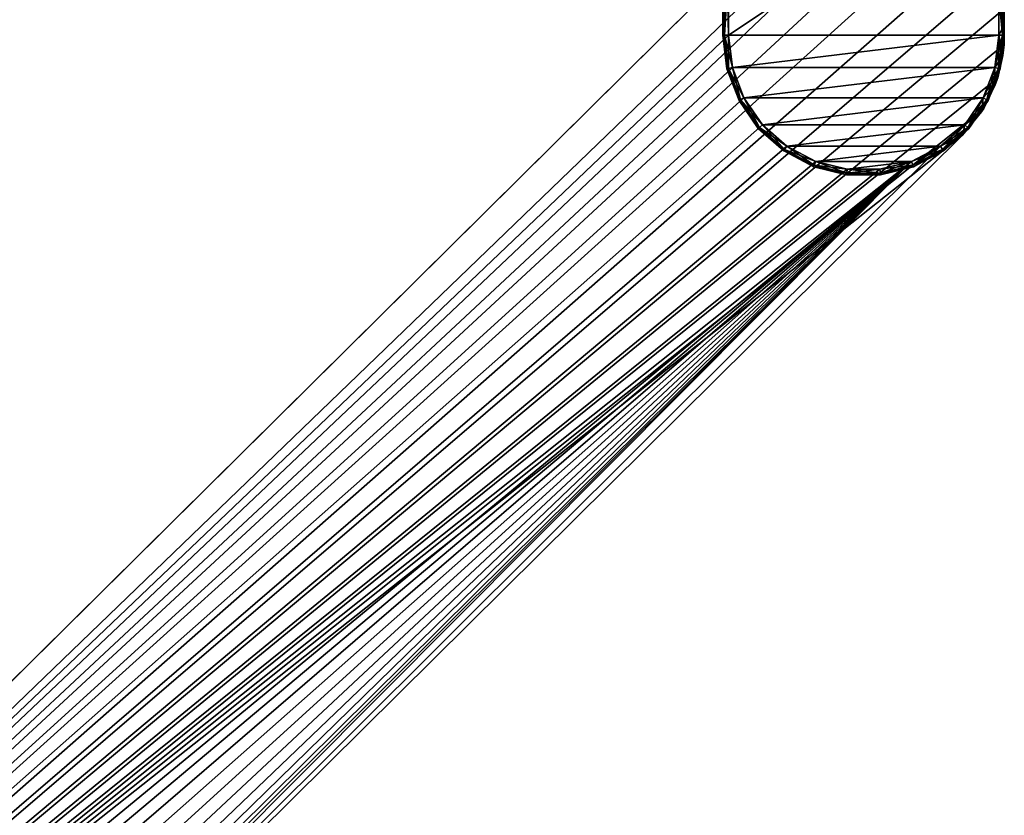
# Model space of a CAD drawing. Header units: metres. Extents: x 0 to 847, y -215 to 49.
# Tile 7 of 10: x 104 to 191, y -100 to -29. Entities that reach past the tile are written whole.
import ezdxf

# ---------------------------------------------------------------- set-up
doc = ezdxf.new("R2010")
doc.units = ezdxf.units.M

msp = doc.modelspace()

# ---------------------------------------------------------------- linework, layer by layer
at = {"layer": 'Y2A85L'}
for points in [[(166.349472, -30.5, 1986.5), (166.349472, -30.5, 1991.5), (166.349472, -14.5, 1986.5)], [(166.349472, -30.5, 1991.5), (166.349472, -14.5, 1991.5), (166.349472, -14.5, 1986.5)], [(166.495911, -14.5, 1986.146484), (166.495911, -30.5, 1986.146484), (166.349472, -14.5, 1986.5)], [(166.495911, -30.5, 1986.146484), (166.349472, -30.5, 1986.5), (166.349472, -14.5, 1986.5)], [(166.495911, -30.5, 1991.853516), (166.495911, -14.5, 1991.853516), (166.349472, -30.5, 1991.5)], [(166.495911, -14.5, 1991.853516), (166.349472, -14.5, 1991.5), (166.349472, -30.5, 1991.5)], [(166.849472, -14.5, 1986), (166.849472, -30.5, 1986), (166.495911, -14.5, 1986.146484)], [(166.849472, -30.5, 1986), (166.495911, -30.5, 1986.146484), (166.495911, -14.5, 1986.146484)], [(166.849472, -24.792381, 1992), (166.495911, -14.5, 1991.853516), (166.495911, -30.5, 1991.853516)], [(190.849472, -30.5, 1986), (166.849472, -30.5, 1986), (190.849472, -14.5, 1986)], [(166.849472, -30.5, 1986), (166.849472, -14.5, 1986), (190.849472, -14.5, 1986)], [(191.203018, -14.5, 1986.146484), (191.203018, -30.5, 1986.146484), (190.849472, -14.5, 1986)], [(191.203018, -30.5, 1986.146484), (190.849472, -30.5, 1986), (190.849472, -14.5, 1986)], [(191.203018, -30.5, 1991.853516), (191.203018, -14.5, 1991.853516), (190.849472, -27, 1992)], [(191.349472, -14.5, 1986.5), (191.349472, -30.5, 1986.5), (191.203018, -14.5, 1986.146484)], [(191.349472, -30.5, 1986.5), (191.203018, -30.5, 1986.146484), (191.203018, -14.5, 1986.146484)], [(191.349472, -30.5, 1991.5), (191.349472, -14.5, 1991.5), (191.203018, -30.5, 1991.853516)], [(191.349472, -14.5, 1991.5), (191.203018, -14.5, 1991.853516), (191.203018, -30.5, 1991.853516)], [(191.349472, -30.5, 1986.5), (191.349472, -14.5, 1986.5), (191.349472, -30.5, 1991.5)], [(191.349472, -14.5, 1986.5), (191.349472, -14.5, 1991.5), (191.349472, -30.5, 1991.5)], [(178.153732, -18.019377, 1998), (10.203054, -179.964493, 1998), (181.160767, -18.215542, 1998)], [(10.203054, -179.964493, 1998), (178.153732, -18.019377, 1998), (170.052521, -21.619474, 1998)], [(181.160767, -18.215542, 1998), (10.203054, -179.964493, 1998), (184.033463, -19.125635, 1998)], [(184.033463, -19.125635, 1998), (10.203054, -179.964493, 1998), (186.604889, -20.696764, 1998)], [(186.604889, -20.696764, 1998), (10.203054, -179.964493, 1998), (188.725601, -22.837624, 1998)], [(170.052521, -21.619474, 1998), (170.052521, -21.619474, 1992), (10.203054, -179.964493, 1998)], [(170.052521, -21.619474, 1992), (166.849472, -24.792381, 1992), (10.203054, -179.964493, 1998)], [(188.725601, -22.837624, 1998), (10.203054, -179.964493, 1998), (190.272339, -25.42379, 1998)], [(10.203054, -179.964493, 1998), (166.849472, -24.792381, 1992), (13.352166, -176.845032, 1992)], [(166.849472, -30.5, 1992), (13.352166, -176.845032, 1992), (166.849472, -24.792381, 1992)], [(166.849472, -30.5, 1992), (166.849472, -24.792381, 1992), (166.495911, -30.5, 1991.853516)], [(190.272339, -25.42379, 1998), (10.203054, -179.964493, 1998), (191.155228, -28.30497, 1998)], [(190.849472, -27, 1992), (191.155228, -28.30497, 1998), (191.319717, -29.63806, 1992)], [(190.849472, -30.5, 1992), (191.203018, -30.5, 1991.853516), (190.849472, -27, 1992)], [(190.849472, -27, 1992), (191.319717, -29.63806, 1992), (190.849472, -30.5, 1992)], [(191.155228, -28.30497, 1998), (10.203054, -179.964493, 1998), (191.322952, -31.313715, 1998)], [(191.155228, -28.30497, 1998), (191.322952, -31.313715, 1998), (191.319717, -29.63806, 1992)], [(191.319717, -29.63806, 1992), (191.216888, -32.315727, 1992), (190.849472, -30.5, 1992)], [(191.319717, -29.63806, 1992), (191.322952, -31.313715, 1998), (191.216888, -32.315727, 1992)], [(167.198166, -33.371788, 1992), (13.352166, -176.845032, 1992), (166.849472, -30.5, 1992)], [(166.712692, -33.491447, 1986.5), (166.712692, -33.491447, 1991.5), (166.349472, -30.5, 1986.5)], [(166.712692, -33.491447, 1991.5), (166.349472, -30.5, 1991.5), (166.349472, -30.5, 1986.5)], [(166.495911, -30.5, 1986.146484), (166.854889, -33.456398, 1986.146484), (166.349472, -30.5, 1986.5)], [(166.854889, -33.456398, 1986.146484), (166.712692, -33.491447, 1986.5), (166.349472, -30.5, 1986.5)], [(166.495911, -30.5, 1991.853516), (166.349472, -30.5, 1991.5), (166.712692, -33.491447, 1991.5)], [(166.849472, -30.5, 1986), (167.198166, -33.371788, 1986), (166.495911, -30.5, 1986.146484)], [(167.198166, -33.371788, 1986), (166.854889, -33.456398, 1986.146484), (166.495911, -30.5, 1986.146484)], [(166.849472, -30.5, 1992), (166.495911, -30.5, 1991.853516), (166.854889, -33.456398, 1991.853516)], [(166.854889, -33.456398, 1991.853516), (166.495911, -30.5, 1991.853516), (166.712692, -33.491447, 1991.5)], [(167.198166, -33.371788, 1986), (166.849472, -30.5, 1986), (190.849472, -30.5, 1986)], [(167.198166, -33.371788, 1992), (166.849472, -30.5, 1992), (166.854889, -33.456398, 1991.853516)], [(190.500778, -33.371788, 1986), (167.198166, -33.371788, 1986), (190.849472, -30.5, 1986)], [(190.500778, -33.371788, 1986), (190.849472, -30.5, 1986), (190.844055, -33.456398, 1986.146484)], [(190.849472, -30.5, 1992), (190.500778, -33.371788, 1992), (191.203018, -30.5, 1991.853516)], [(190.500778, -33.371788, 1992), (190.844055, -33.456398, 1991.853516), (191.203018, -30.5, 1991.853516)], [(190.849472, -30.5, 1992), (191.216888, -32.315727, 1992), (190.500778, -33.371788, 1992)], [(190.849472, -30.5, 1986), (191.203018, -30.5, 1986.146484), (190.844055, -33.456398, 1986.146484)], [(190.844055, -33.456398, 1986.146484), (191.203018, -30.5, 1986.146484), (190.986237, -33.491447, 1986.5)], [(191.203018, -30.5, 1991.853516), (190.844055, -33.456398, 1991.853516), (191.349472, -30.5, 1991.5)], [(190.844055, -33.456398, 1991.853516), (190.986237, -33.491447, 1991.5), (191.349472, -30.5, 1991.5)], [(191.349472, -30.5, 1986.5), (191.349472, -30.5, 1991.5), (190.986237, -33.491447, 1986.5)], [(191.349472, -30.5, 1991.5), (190.986237, -33.491447, 1991.5), (190.986237, -33.491447, 1986.5)], [(191.203018, -30.5, 1986.146484), (191.349472, -30.5, 1986.5), (190.986237, -33.491447, 1986.5)], [(191.322952, -31.313715, 1998), (10.203054, -179.964493, 1998), (190.765762, -34.275169, 1998)], [(191.322952, -31.313715, 1998), (190.765762, -34.275169, 1998), (191.216888, -32.315727, 1992)], [(191.216888, -32.315727, 1992), (190.545715, -34.909954, 1992), (190.500778, -33.371788, 1992)], [(191.216888, -32.315727, 1992), (190.765762, -34.275169, 1998), (190.545715, -34.909954, 1992)], [(168.223999, -36.076679, 1992), (13.352166, -176.845032, 1992), (167.198166, -33.371788, 1992)], [(166.854889, -33.456398, 1986.146484), (167.910934, -36.240982, 1986.146484), (166.712692, -33.491447, 1986.5)], [(166.854889, -33.456398, 1991.853516), (166.712692, -33.491447, 1991.5), (167.781265, -36.30904, 1991.5)], [(167.781265, -36.30904, 1986.5), (167.781265, -36.30904, 1991.5), (166.712692, -33.491447, 1986.5)], [(167.781265, -36.30904, 1991.5), (166.712692, -33.491447, 1991.5), (166.712692, -33.491447, 1986.5)], [(167.910934, -36.240982, 1986.146484), (167.781265, -36.30904, 1986.5), (166.712692, -33.491447, 1986.5)], [(167.198166, -33.371788, 1986), (168.223999, -36.076679, 1986), (166.854889, -33.456398, 1986.146484)], [(167.198166, -33.371788, 1992), (166.854889, -33.456398, 1991.853516), (167.910934, -36.240982, 1991.853516)], [(168.223999, -36.076679, 1986), (167.910934, -36.240982, 1986.146484), (166.854889, -33.456398, 1986.146484)], [(167.910934, -36.240982, 1991.853516), (166.854889, -33.456398, 1991.853516), (167.781265, -36.30904, 1991.5)], [(168.223999, -36.076679, 1986), (167.198166, -33.371788, 1986), (190.500778, -33.371788, 1986)], [(168.223999, -36.076679, 1992), (167.198166, -33.371788, 1992), (167.910934, -36.240982, 1991.853516)], [(189.474945, -36.076679, 1986), (168.223999, -36.076679, 1986), (190.500778, -33.371788, 1986)], [(189.474945, -36.076679, 1986), (190.500778, -33.371788, 1986), (189.787994, -36.240982, 1986.146484)], [(190.500778, -33.371788, 1992), (189.474945, -36.076679, 1992), (190.844055, -33.456398, 1991.853516)], [(190.500778, -33.371788, 1992), (190.545715, -34.909954, 1992), (189.474945, -36.076679, 1992)], [(189.474945, -36.076679, 1992), (189.787994, -36.240982, 1991.853516), (190.844055, -33.456398, 1991.853516)], [(190.500778, -33.371788, 1986), (190.844055, -33.456398, 1986.146484), (189.787994, -36.240982, 1986.146484)], [(189.787994, -36.240982, 1986.146484), (190.844055, -33.456398, 1986.146484), (189.917664, -36.30904, 1986.5)], [(190.844055, -33.456398, 1991.853516), (189.787994, -36.240982, 1991.853516), (190.986237, -33.491447, 1991.5)], [(189.787994, -36.240982, 1991.853516), (189.917664, -36.30904, 1991.5), (190.986237, -33.491447, 1991.5)], [(190.844055, -33.456398, 1986.146484), (190.986237, -33.491447, 1986.5), (189.917664, -36.30904, 1986.5)], [(190.986237, -33.491447, 1986.5), (190.986237, -33.491447, 1991.5), (189.917664, -36.30904, 1986.5)], [(190.986237, -33.491447, 1991.5), (189.917664, -36.30904, 1991.5), (189.917664, -36.30904, 1986.5)], [(190.765762, -34.275169, 1998), (10.203054, -179.964493, 1998), (189.516037, -37.017227, 1998)], [(189.516037, -37.017227, 1998), (189.337051, -37.301525, 1992), (190.545715, -34.909954, 1992)], [(190.545715, -34.909954, 1992), (189.337051, -37.301525, 1992), (189.474945, -36.076679, 1992)], [(190.765762, -34.275169, 1998), (189.516037, -37.017227, 1998), (190.545715, -34.909954, 1992)], [(169.86734, -38.457474, 1992), (13.352166, -176.845032, 1992), (168.223999, -36.076679, 1992)], [(167.910934, -36.240982, 1986.146484), (169.602707, -38.691921, 1986.146484), (167.781265, -36.30904, 1986.5)], [(167.910934, -36.240982, 1991.853516), (167.781265, -36.30904, 1991.5), (169.493088, -38.789032, 1991.5)], [(169.493088, -38.789032, 1986.5), (169.493088, -38.789032, 1991.5), (167.781265, -36.30904, 1986.5)], [(169.493088, -38.789032, 1991.5), (167.781265, -36.30904, 1991.5), (167.781265, -36.30904, 1986.5)], [(169.602707, -38.691921, 1986.146484), (169.493088, -38.789032, 1986.5), (167.781265, -36.30904, 1986.5)], [(168.223999, -36.076679, 1986), (169.86734, -38.457474, 1986), (167.910934, -36.240982, 1986.146484)], [(168.223999, -36.076679, 1992), (167.910934, -36.240982, 1991.853516), (169.602707, -38.691921, 1991.853516)], [(169.86734, -38.457474, 1986), (169.602707, -38.691921, 1986.146484), (167.910934, -36.240982, 1986.146484)], [(169.602707, -38.691921, 1991.853516), (167.910934, -36.240982, 1991.853516), (169.493088, -38.789032, 1991.5)], [(169.86734, -38.457474, 1986), (168.223999, -36.076679, 1986), (189.474945, -36.076679, 1986)], [(169.86734, -38.457474, 1992), (168.223999, -36.076679, 1992), (169.602707, -38.691921, 1991.853516)], [(187.831604, -38.457474, 1986), (169.86734, -38.457474, 1986), (189.474945, -36.076679, 1986)], [(187.831604, -38.457474, 1986), (189.474945, -36.076679, 1986), (188.096237, -38.691921, 1986.146484)], [(189.474945, -36.076679, 1992), (187.831604, -38.457474, 1992), (189.787994, -36.240982, 1991.853516)], [(189.474945, -36.076679, 1992), (189.337051, -37.301525, 1992), (187.831604, -38.457474, 1992)], [(187.831604, -38.457474, 1992), (188.096237, -38.691921, 1991.853516), (189.787994, -36.240982, 1991.853516)], [(189.474945, -36.076679, 1986), (189.787994, -36.240982, 1986.146484), (188.096237, -38.691921, 1986.146484)], [(188.096237, -38.691921, 1986.146484), (189.787994, -36.240982, 1986.146484), (188.205856, -38.789032, 1986.5)], [(189.787994, -36.240982, 1991.853516), (188.096237, -38.691921, 1991.853516), (189.917664, -36.30904, 1991.5)], [(188.096237, -38.691921, 1991.853516), (188.205856, -38.789032, 1991.5), (189.917664, -36.30904, 1991.5)], [(189.787994, -36.240982, 1986.146484), (189.917664, -36.30904, 1986.5), (188.205856, -38.789032, 1986.5)], [(189.917664, -36.30904, 1986.5), (189.917664, -36.30904, 1991.5), (188.205856, -38.789032, 1986.5)], [(189.917664, -36.30904, 1991.5), (188.205856, -38.789032, 1991.5), (188.205856, -38.789032, 1986.5)], [(189.516037, -37.017227, 1998), (10.203054, -179.964493, 1998), (187.646408, -39.380527, 1998)], [(187.646408, -39.380527, 1998), (187.646408, -39.380527, 1992), (189.516037, -37.017227, 1998)], [(187.646408, -39.380527, 1992), (189.337051, -37.301525, 1992), (189.516037, -37.017227, 1998)], [(189.337051, -37.301525, 1992), (187.646408, -39.380527, 1992), (187.831604, -38.457474, 1992)], [(172.0327, -40.375805, 1992), (13.352166, -176.845032, 1992), (169.86734, -38.457474, 1992)], [(169.86734, -38.457474, 1986), (172.0327, -40.375805, 1986), (169.602707, -38.691921, 1986.146484)], [(169.86734, -38.457474, 1992), (169.602707, -38.691921, 1991.853516), (171.831848, -40.666775, 1991.853516)], [(172.0327, -40.375805, 1986), (169.86734, -38.457474, 1986), (187.831604, -38.457474, 1986)], [(172.0327, -40.375805, 1992), (169.86734, -38.457474, 1992), (171.831848, -40.666775, 1991.853516)], [(185.666245, -40.375805, 1986), (172.0327, -40.375805, 1986), (187.831604, -38.457474, 1986)], [(185.666245, -40.375805, 1986), (187.831604, -38.457474, 1986), (185.867081, -40.666775, 1986.146484)], [(187.831604, -38.457474, 1992), (185.666245, -40.375805, 1992), (188.096237, -38.691921, 1991.853516)], [(187.831604, -38.457474, 1992), (187.646408, -39.380527, 1992), (185.666245, -40.375805, 1992)], [(187.831604, -38.457474, 1986), (188.096237, -38.691921, 1986.146484), (185.867081, -40.666775, 1986.146484)], [(169.602707, -38.691921, 1986.146484), (171.831848, -40.666775, 1986.146484), (169.493088, -38.789032, 1986.5)], [(169.602707, -38.691921, 1991.853516), (169.493088, -38.789032, 1991.5), (171.748657, -40.7873, 1991.5)], [(171.748657, -40.7873, 1986.5), (171.748657, -40.7873, 1991.5), (169.493088, -38.789032, 1986.5)], [(171.748657, -40.7873, 1991.5), (169.493088, -38.789032, 1991.5), (169.493088, -38.789032, 1986.5)], [(171.831848, -40.666775, 1986.146484), (171.748657, -40.7873, 1986.5), (169.493088, -38.789032, 1986.5)], [(172.0327, -40.375805, 1986), (171.831848, -40.666775, 1986.146484), (169.602707, -38.691921, 1986.146484)], [(171.831848, -40.666775, 1991.853516), (169.602707, -38.691921, 1991.853516), (171.748657, -40.7873, 1991.5)], [(185.666245, -40.375805, 1992), (185.867081, -40.666775, 1991.853516), (188.096237, -38.691921, 1991.853516)], [(185.867081, -40.666775, 1986.146484), (188.096237, -38.691921, 1986.146484), (185.950272, -40.7873, 1986.5)], [(188.096237, -38.691921, 1991.853516), (185.867081, -40.666775, 1991.853516), (188.205856, -38.789032, 1991.5)], [(185.867081, -40.666775, 1991.853516), (185.950272, -40.7873, 1991.5), (188.205856, -38.789032, 1991.5)], [(188.096237, -38.691921, 1986.146484), (188.205856, -38.789032, 1986.5), (185.950272, -40.7873, 1986.5)], [(188.205856, -38.789032, 1986.5), (188.205856, -38.789032, 1991.5), (185.950272, -40.7873, 1986.5)], [(188.205856, -38.789032, 1991.5), (185.950272, -40.7873, 1991.5), (185.950272, -40.7873, 1986.5)], [(187.646408, -39.380527, 1998), (10.203054, -179.964493, 1998), (27.796946, -197.725555, 1998)], [(187.646408, -39.380527, 1992), (187.646408, -39.380527, 1998), (27.796946, -197.725555, 1992)], [(187.646408, -39.380527, 1998), (27.796946, -197.725555, 1998), (27.796946, -197.725555, 1992)], [(27.796946, -197.725555, 1992), (185.666245, -40.375805, 1992), (187.646408, -39.380527, 1992)], [(174.594208, -41.720196, 1992), (13.352166, -176.845032, 1992), (172.0327, -40.375805, 1992)], [(185.666245, -40.375805, 1992), (27.796946, -197.725555, 1992), (183.104721, -41.720196, 1992)], [(171.831848, -40.666775, 1986.146484), (174.468842, -42.050774, 1986.146484), (171.748657, -40.7873, 1986.5)], [(171.831848, -40.666775, 1991.853516), (171.748657, -40.7873, 1991.5), (174.416916, -42.187702, 1991.5)], [(174.416916, -42.187702, 1986.5), (174.416916, -42.187702, 1991.5), (171.748657, -40.7873, 1986.5)], [(174.416916, -42.187702, 1991.5), (171.748657, -40.7873, 1991.5), (171.748657, -40.7873, 1986.5)], [(174.468842, -42.050774, 1986.146484), (174.416916, -42.187702, 1986.5), (171.748657, -40.7873, 1986.5)], [(172.0327, -40.375805, 1986), (174.594208, -41.720196, 1986), (171.831848, -40.666775, 1986.146484)], [(172.0327, -40.375805, 1992), (171.831848, -40.666775, 1991.853516), (174.468842, -42.050774, 1991.853516)], [(174.594208, -41.720196, 1986), (174.468842, -42.050774, 1986.146484), (171.831848, -40.666775, 1986.146484)], [(174.468842, -42.050774, 1991.853516), (171.831848, -40.666775, 1991.853516), (174.416916, -42.187702, 1991.5)], [(174.594208, -41.720196, 1986), (172.0327, -40.375805, 1986), (185.666245, -40.375805, 1986)], [(174.594208, -41.720196, 1992), (172.0327, -40.375805, 1992), (174.468842, -42.050774, 1991.853516)], [(183.104721, -41.720196, 1986), (174.594208, -41.720196, 1986), (185.666245, -40.375805, 1986)], [(183.104721, -41.720196, 1986), (185.666245, -40.375805, 1986), (183.230103, -42.050774, 1986.146484)], [(185.666245, -40.375805, 1992), (183.104721, -41.720196, 1992), (185.867081, -40.666775, 1991.853516)], [(183.104721, -41.720196, 1992), (183.230103, -42.050774, 1991.853516), (185.867081, -40.666775, 1991.853516)], [(185.666245, -40.375805, 1986), (185.867081, -40.666775, 1986.146484), (183.230103, -42.050774, 1986.146484)], [(183.230103, -42.050774, 1986.146484), (185.867081, -40.666775, 1986.146484), (183.282028, -42.187702, 1986.5)], [(185.867081, -40.666775, 1991.853516), (183.230103, -42.050774, 1991.853516), (185.950272, -40.7873, 1991.5)], [(183.230103, -42.050774, 1991.853516), (183.282028, -42.187702, 1991.5), (185.950272, -40.7873, 1991.5)], [(185.867081, -40.666775, 1986.146484), (185.950272, -40.7873, 1986.5), (183.282028, -42.187702, 1986.5)], [(185.950272, -40.7873, 1986.5), (185.950272, -40.7873, 1991.5), (183.282028, -42.187702, 1986.5)], [(185.950272, -40.7873, 1991.5), (183.282028, -42.187702, 1991.5), (183.282028, -42.187702, 1986.5)], [(177.40303, -42.412506, 1992), (13.352166, -176.845032, 1992), (174.594208, -41.720196, 1992)], [(13.352166, -176.845032, 1992), (183.104721, -41.720196, 1992), (19, -176.845032, 1992)], [(183.104721, -41.720196, 1992), (13.352166, -176.845032, 1992), (180.295914, -42.412506, 1992)], [(183.104721, -41.720196, 1992), (21.871788, -177.193726, 1992), (19, -176.845032, 1992)], [(21.871788, -177.193726, 1992), (183.104721, -41.720196, 1992), (24.576677, -178.219559, 1992)], [(24.576677, -178.219559, 1992), (183.104721, -41.720196, 1992), (26.957472, -179.8629, 1992)], [(26.957472, -179.8629, 1992), (183.104721, -41.720196, 1992), (28.875807, -182.028244, 1992)], [(183.104721, -41.720196, 1992), (27.796946, -197.725555, 1992), (28.875807, -195.661804, 1992)], [(28.875807, -195.661804, 1992), (30.220196, -193.100281, 1992), (183.104721, -41.720196, 1992)], [(28.875807, -182.028244, 1992), (183.104721, -41.720196, 1992), (30.220196, -184.589767, 1992)], [(30.220196, -193.100281, 1992), (30.912506, -190.291458, 1992), (183.104721, -41.720196, 1992)], [(30.220196, -184.589767, 1992), (183.104721, -41.720196, 1992), (30.912506, -187.39859, 1992)], [(30.912506, -187.39859, 1992), (183.104721, -41.720196, 1992), (30.912506, -190.291458, 1992)], [(174.594208, -41.720196, 1986), (177.40303, -42.412506, 1986), (174.468842, -42.050774, 1986.146484)], [(174.594208, -41.720196, 1992), (174.468842, -42.050774, 1991.853516), (177.360413, -42.763481, 1991.853516)], [(177.40303, -42.412506, 1986), (174.594208, -41.720196, 1986), (183.104721, -41.720196, 1986)], [(177.40303, -42.412506, 1992), (174.594208, -41.720196, 1992), (177.360413, -42.763481, 1991.853516)], [(180.295914, -42.412506, 1986), (177.40303, -42.412506, 1986), (183.104721, -41.720196, 1986)], [(180.295914, -42.412506, 1986), (183.104721, -41.720196, 1986), (180.338531, -42.763481, 1986.146484)], [(183.104721, -41.720196, 1992), (180.295914, -42.412506, 1992), (183.230103, -42.050774, 1991.853516)], [(183.104721, -41.720196, 1986), (183.230103, -42.050774, 1986.146484), (180.338531, -42.763481, 1986.146484)], [(180.295914, -42.412506, 1992), (13.352166, -176.845032, 1992), (177.40303, -42.412506, 1992)], [(174.468842, -42.050774, 1986.146484), (177.360413, -42.763481, 1986.146484), (174.416916, -42.187702, 1986.5)], [(174.468842, -42.050774, 1991.853516), (174.416916, -42.187702, 1991.5), (177.342758, -42.908859, 1991.5)], [(177.342758, -42.908859, 1986.5), (177.342758, -42.908859, 1991.5), (174.416916, -42.187702, 1986.5)], [(177.342758, -42.908859, 1991.5), (174.416916, -42.187702, 1991.5), (174.416916, -42.187702, 1986.5)], [(177.360413, -42.763481, 1986.146484), (177.342758, -42.908859, 1986.5), (174.416916, -42.187702, 1986.5)], [(177.40303, -42.412506, 1986), (177.360413, -42.763481, 1986.146484), (174.468842, -42.050774, 1986.146484)], [(177.360413, -42.763481, 1991.853516), (174.468842, -42.050774, 1991.853516), (177.342758, -42.908859, 1991.5)], [(177.360413, -42.763481, 1986.146484), (180.338531, -42.763481, 1986.146484), (177.342758, -42.908859, 1986.5)], [(180.338531, -42.763481, 1986.146484), (180.356171, -42.908859, 1986.5), (177.342758, -42.908859, 1986.5)], [(177.360413, -42.763481, 1991.853516), (177.342758, -42.908859, 1991.5), (180.356171, -42.908859, 1991.5)], [(177.40303, -42.412506, 1986), (180.295914, -42.412506, 1986), (177.360413, -42.763481, 1986.146484)], [(180.295914, -42.412506, 1986), (180.338531, -42.763481, 1986.146484), (177.360413, -42.763481, 1986.146484)], [(177.40303, -42.412506, 1992), (177.360413, -42.763481, 1991.853516), (180.338531, -42.763481, 1991.853516)], [(180.338531, -42.763481, 1991.853516), (177.360413, -42.763481, 1991.853516), (180.356171, -42.908859, 1991.5)], [(180.295914, -42.412506, 1992), (177.40303, -42.412506, 1992), (180.338531, -42.763481, 1991.853516)], [(180.295914, -42.412506, 1992), (180.338531, -42.763481, 1991.853516), (183.230103, -42.050774, 1991.853516)], [(180.338531, -42.763481, 1986.146484), (183.230103, -42.050774, 1986.146484), (180.356171, -42.908859, 1986.5)], [(183.230103, -42.050774, 1991.853516), (180.338531, -42.763481, 1991.853516), (183.282028, -42.187702, 1991.5)], [(180.338531, -42.763481, 1991.853516), (180.356171, -42.908859, 1991.5), (183.282028, -42.187702, 1991.5)], [(183.230103, -42.050774, 1986.146484), (183.282028, -42.187702, 1986.5), (180.356171, -42.908859, 1986.5)], [(183.282028, -42.187702, 1986.5), (183.282028, -42.187702, 1991.5), (180.356171, -42.908859, 1986.5)], [(183.282028, -42.187702, 1991.5), (180.356171, -42.908859, 1991.5), (180.356171, -42.908859, 1986.5)], [(180.356171, -42.908859, 1986.5), (180.356171, -42.908859, 1991.5), (177.342758, -42.908859, 1986.5)], [(180.356171, -42.908859, 1991.5), (177.342758, -42.908859, 1991.5), (177.342758, -42.908859, 1986.5)]]:
    msp.add_3dface(points, dxfattribs=at)

doc.saveas('drawing.dxf')
